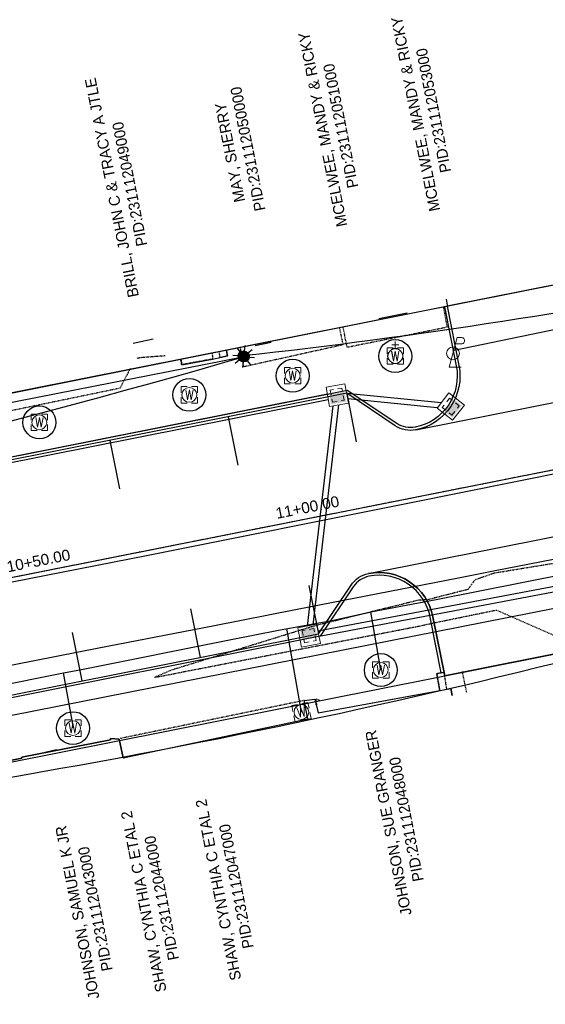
# Model space of a CAD drawing. Header units: feet. Extents: x 1748411 to 1753936, y 447116 to 448712.
# Tile 19 of 35: x 1750603 to 1750699, y 448042 to 448221. Entities that reach past the tile are written whole.
import ezdxf

# ---------------------------------------------------------------- set-up
doc = ezdxf.new("R2010")
doc.units = ezdxf.units.FT
doc.header["$MEASUREMENT"] = 0
for name, pattern in [('CL', [2, 0.3, -0.15, 1.4, -0.15]), ('conduitpr', [0]), ('drainage01', [1.6, 0.85, -0.75]), ('dsolidcl', [0]), ('elecex', [0]), ('OhDOT_USTN1', [0.055, 0.014, -0.041]), ('OhDOT_USTN2', [0.11, 0.069, -0.041]), ('OhDOT_USTN3', [0.22, 0.165, -0.055]), ('OhDOT_USTN5', [0.11, 0.055, -0.055]), ('rowex', [0]), ('waterex', [0])]:
    doc.linetypes.add(name, pattern=pattern)
for name, color, linetype in [('BD_X_Building', 231, 'Continuous'), ('BD_X_Canopy', 2, 'OhDOT_USTN2'), ('DEMO UT_X_Electric_Cells', 1, 'Continuous'), ('DR_P_Cells', 151, 'Continuous'), ('DR_P_Storm_Sewer', 151, 'Continuous'), ('DT_X_Contour_Major', 132, 'OhDOT_USTN3'), ('DT_X_Contour_Minor', 136, 'OhDOT_USTN3'), ('LT_P_Conduit', 1, 'conduitpr'), ('LT_P_Poles', 2, 'Continuous'), ('PM_P_CL_Double_Solid', 2, 'dsolidcl'), ('PM_P_Parking_Lot_Stall', 7, 'Continuous'), ('PM_X_Surveyed_Line', 1, 'Continuous'), ('PV_P_Curb', 120, 'Continuous'), ('PV_P_Curb_Ramp', 120, 'Continuous'), ('PV_P_EOP', 7, 'Continuous'), ('PV_P_Walk', 231, 'Continuous'), ('PV_X_Driveway', 7, 'OhDOT_USTN5'), ('RD_X_Cells', 7, 'Continuous'), ('RD_X_Misc_Items', 1, 'OhDOT_USTN3'), ('RD_X_Wall', 120, 'OhDOT_USTN1'), ('RW_X_CL', 6, 'CL'), ('RW_X_Fee_RW', 6, 'rowex'), ('SH_Text', 7, 'Continuous'), ('SV_X_Random_Point', 7, 'Continuous'), ('UT_X_Electric', 1, 'elecex'), ('UT_X_Misc_Cells', 7, 'Continuous'), ('UT_X_Water', 133, 'waterex'), ('UT_X_Water_Cells', 133, 'Continuous')]:
    doc.layers.add(name, color=color, linetype=linetype)
doc.layers.add('SC_Scratch2', color=1, linetype='Continuous', plot=False)
doc.styles.add('CBUS', font='font31.shx', dxfattribs={"height": 0.1})
doc.styles.add('CoC-LINE', font='romans.shx')
doc.styles.get("Standard").update_dxf_attribs({"font": 'arial.ttf'})
doc.linetypes.add('LITE-SITE-N', pattern='A,0.55,-0.12,["L",CoC-LINE,S=0.07,R=0,X=-0.095,Y=-0.035],0.05', length=0.72)

# ---------------------------------------------------------------- blocks, each defined once
blk = doc.blocks.new('WGV')
at = {"layer": 'UT_X_Water_Cells', "color": 133, "linetype": 'Continuous', "lineweight": 0}
for p, q in [((0.0318, 0.1018), (-0.0318, 0.1018)), ((0, 0.07), (0, 0.1336))]:
    blk.add_line(p, q, dxfattribs=at)
at = {"layer": 'UT_X_Water_Cells', "color": 133, "linetype": 'Continuous', "lineweight": 0, "flags": 128}
blk.add_lwpolyline([(-0.0318, 0.041), (-0.0159, -0.0452), (0, 0.041), (0.016, -0.0452), (0.0318, 0.041)], dxfattribs=at)
at = {"layer": 'UT_X_Water_Cells', "color": 133, "linetype": 'Continuous', "lineweight": 0, "extrusion": (0, 0, -1)}
blk.add_arc((0, 0.0001), 0.07, 330.01836, 29.98164, dxfattribs=at)
at = {"layer": 'UT_X_Water_Cells', "color": 133, "linetype": 'Continuous', "lineweight": 0}
for start, end in [(60.01836, 120.01574), (330.01836, 29.98164), (239.98426, 299.98164)]:
    blk.add_arc((0, 0.0001), 0.07, start, end, dxfattribs=at)
blk = doc.blocks.new('WM')
at = {"layer": 'UT_X_Water_Cells', "color": 133, "linetype": 'Continuous', "lineweight": 0, "flags": 128}
for points in [[(-0.02, 0.075), (-0.075, 0.075), (-0.075, 0.02)], [(-0.0333, 0.045), (-0.0167, -0.045), (0, 0.045), (0.0167, -0.045), (0.0333, 0.045)], [(0.075, 0.02), (0.075, 0.075), (0.02, 0.075)], [(-0.075, -0.02), (-0.075, -0.075), (-0.02, -0.075)], [(0.02, -0.075), (0.075, -0.075), (0.075, -0.02)]]:
    blk.add_lwpolyline(points, dxfattribs=at)
at = {"layer": 'UT_X_Water_Cells', "color": 133, "linetype": 'Continuous', "lineweight": 0}
blk.add_circle((0, 0), 0.0675, dxfattribs=at)
blk = doc.blocks.new('PLP')
at = {"layer": 'UT_X_Misc_Cells', "color": 1, "linetype": 'Continuous', "lineweight": 0}
for p, q in [((0.0428, 0.16), (0.0853, 0.16)), ((0.0257, 0.0963), (0.0853, 0.0963))]:
    blk.add_line(p, q, dxfattribs=at)
at = {"layer": 'UT_X_Misc_Cells', "color": 1, "linetype": 'Continuous', "lineweight": 0, "flags": 128}
blk.add_lwpolyline([(0.0428, 0.16), (-0.0375, -0.14), (0.0825, -0.14)], dxfattribs=at)
at = {"layer": 'UT_X_Misc_Cells', "color": 1, "linetype": 'Continuous', "lineweight": 0}
blk.add_circle((0, 0), 0.065, dxfattribs=at)
at = {"layer": 'UT_X_Misc_Cells', "color": 1, "linetype": 'Continuous', "lineweight": 0, "extrusion": (0, 0, -1)}
blk.add_arc((-0.086, 0.1281), 0.0319, 88.8767, 271.1233, dxfattribs=at)
blk = doc.blocks.new('*U230', base_point=(1750682.303, 448160.5278, 734.762))
at = {"color": 0, "linetype": 'ByBlock', "lineweight": -2, "xscale": 17.99963239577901, "yscale": 17.99963239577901, "zscale": 17.99963239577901}
blk.add_blockref('PLP', (1750682.303, 448160.5278, 734.762), dxfattribs=at)
blk = doc.blocks.new('FLAGP')
at = {"layer": 'RD_X_Cells', "color": 1, "linetype": 'Continuous', "lineweight": 0}
for p, q in [((0, -0.055), (0, 0.08)), ((0, 0.08), (0.1, 0.04)), ((0.1, 0.04), (0, 0)), ((-0.025, -0.08), (0.025, -0.08))]:
    blk.add_line(p, q, dxfattribs=at)
blk.add_arc((0, -0.08), 0.025, 0, 180, dxfattribs=at)
blk = doc.blocks.new('*U288', base_point=(1750657.374, 448097.1, 734.47))
at = {"xscale": 6.25, "yscale": 6.25, "zscale": 6.25}
blk.add_blockref('FLAGP', (1750657.374, 448097.1, 734.47), dxfattribs=at)
blk = doc.blocks.new('*U136', base_point=(1750654.66, 448095.162, 734.544))
at = {"xscale": 20, "yscale": 20, "zscale": 5, "rotation": 11.58130166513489}
blk.add_blockref('WM', (1750654.66, 448095.162, 734.544), dxfattribs=at)
blk = doc.blocks.new('LITE-POLE-N')
blk.add_hatch(color=256).paths.add_polyline_path([(1, 0, 1), (-1, 0, 1)])
for p, q in [((0, 2), (0, 1)), ((-1.41, 1.41), (-0.71, 0.71)), ((0.71, 0.71), (1.41, 1.41)), ((-1, 0), (-2, 0)), ((-0.71, -0.71), (-1.41, -1.41)), ((0, -1), (0, -2)), ((0.71, -0.71), (1.41, -1.41)), ((1, 0), (2, 0))]:
    blk.add_line(p, q)
blk.add_circle((0, 0), 1)
blk = doc.blocks.new('CB3A-P')
at = {"layer": 'Defpoints', "color": 20, "linetype": 'drainage01', "lineweight": 0}
blk.add_lwpolyline([(1.08, 1.12), (-1.08, 1.12), (-1.08, -1.12), (1.08, -1.12), (1.08, 1.12)], close=True, dxfattribs=at)
at = {"layer": 'DR_P_Cells', "color": 151, "linetype": 'Continuous', "lineweight": 13, "flags": 128}
blk.add_lwpolyline([(-1.75, 1.79), (1.75, 1.79), (1.75, -1.79), (-1.75, -1.79), (-1.75, 1.79)], close=True, dxfattribs=at)
at = {"layer": 'DR_P_Cells', "color": 151, "linetype": 'Continuous', "lineweight": 0, "extrusion": (0, 0, -1)}
blk.add_solid([(1.42, 0.37), (-1.42, 0.37), (1.42, -1.46), (-1.42, -1.46)], dxfattribs=at)

msp = doc.modelspace()

# ---------------------------------------------------------------- linework, layer by layer
at = {"color": 7, "linetype": 'Continuous', "lineweight": -3, "flags": 128}
msp.add_lwpolyline([(1749575.9, 447923.12), (1750278.47, 448054.42), (1750351.07, 448069.89), (1750790.01, 448157.1, 0.004093), (1750793.21, 448157.76), (1750938.26, 448189.06, 0.01293), (1750948.31, 448191.5), (1751026.94, 448212.78)], format="xyb", dxfattribs=at)
at = {"layer": 'BD_X_Building', "flags": 128}
for points in [[(1750681.08, 448170.43), (1750681.21, 448169.3)], [(1750681.08, 448170.43), (1750681.21, 448169.3)], [(1750622.15, 448086.82), (1750655.81, 448093.95), (1750655.17, 448097.27), (1750657.08, 448097.52), (1750657.71, 448095.04), (1750681.88, 448099.46), (1750682.17, 448098.15)], [(1750682.17, 448098.15), (1750681.88, 448099.46)], [(1750622.15, 448086.82), (1750621.43, 448090.22), (1750619.85, 448090.32), (1750619.83, 448090.1), (1750603.67, 448086.97), (1750603.66, 448086.76), (1750570.91, 448080.26)]]:
    msp.add_lwpolyline(points, dxfattribs=at)
at = {"layer": 'BD_X_Building'}
for points in [[(1750668.79, 448166.88), (1750673.93, 448167.91)], [(1750623.97, 448162.37), (1750627.65, 448163.2)], [(1750649.14, 448162.53), (1750646.24, 448161.91)], [(1750607.14, 448087.69), (1750610, 448088.31)]]:
    msp.add_lwpolyline(points, dxfattribs=at)
at = {"layer": 'BD_X_Canopy', "flags": 128}
for points in [[(1750680.53, 448169.02), (1750681.21, 448165.28), (1750663, 448161.62), (1750662.25, 448165.37)], [(1750661.55, 448165.27), (1750662.23, 448162.09), (1750644.15, 448158.08), (1750643.51, 448161.82)], [(1750623.46, 448157.79), (1750621.57, 448154.18), (1750594.84, 448148.64), (1750591.33, 448151.07)], [(1750684.79, 448098.73), (1750684, 448102.66)], [(1750655.14, 448097.27), (1750621.58, 448090.32)]]:
    msp.add_lwpolyline(points, dxfattribs=at)
at = {"layer": 'DR_P_Storm_Sewer', "color": 151, "linetype": 'Continuous', "lineweight": -3}
for p, q in [((1750659.39, 448153.07), (1750559.77, 448133.28)), ((1750680.14, 448151.52), (1750662.91, 448153.25)), ((1750659.56, 448152.08), (1750559.97, 448132.3)), ((1750655.77, 448110.84), (1750660.46, 448150.96)), ((1750656.8, 448111.05), (1750661.49, 448151.15)), ((1750679.41, 448150.58), (1750663.1, 448152.22)), ((1750701.41, 448118.15), (1750657.68, 448109.89)), ((1750701.61, 448117.17), (1750657.88, 448108.91))]:
    msp.add_line(p, q, dxfattribs=at)
at = {"layer": 'DT_X_Contour_Major', "color": 132, "linetype": 'OhDOT_USTN3', "lineweight": -3, "elevation": 735, "flags": 128}
msp.add_lwpolyline([(1750629.8, 448160.07), (1750625.69, 448159.77), (1750624.56, 448159.61)], dxfattribs=at)
at = {"layer": 'DT_X_Contour_Minor', "color": 136, "linetype": 'OhDOT_USTN3', "lineweight": -3, "elevation": 734, "flags": 128}
msp.add_lwpolyline([(1750848.03, 448039.88), (1750842.98, 448045.36), (1750834.71, 448056.49), (1750833.98, 448059.77), (1750832.62, 448066.06), (1750831.93, 448070.86), (1750832.07, 448071.07), (1750832.03, 448071.18), (1750831.69, 448071.85), (1750830.96, 448073.37), (1750829.95, 448078.25), (1750829.43, 448080.79), (1750828.84, 448083.69), (1750828.6, 448084.54), (1750827.59, 448080.56), (1750827.44, 448074.8), (1750824.82, 448073.04), (1750824.69, 448070.09), (1750818.27, 448028.52), (1750807.18, 448060.32), (1750802.57, 448073.49), (1750802.38, 448073.97), (1750802.26, 448074.42), (1750802.08, 448074.86), (1750798.03, 448085.72), (1750792.81, 448113.63), (1750790.33, 448120.8), (1750790.56, 448122.16), (1750785.06, 448126.83), (1750782.37, 448132.8), (1750782.42, 448133.52), (1750782.31, 448134.11), (1750782.55, 448134.55), (1750775.66, 448134.96), (1750775.51, 448134.95), (1750775.06, 448135.14), (1750774.78, 448135.2), (1750771.16, 448135.34), (1750769.65, 448135.21), (1750762.22, 448133.39), (1750750.03, 448130.3), (1750689.75, 448120.45), (1750686.27, 448119.24), (1750685.05, 448117.51), (1750677.56, 448115.6), (1750676.09, 448115.56), (1750656.99, 448110.85), (1750630.91, 448102.78), (1750627.85, 448101.48), (1750631.08, 448102.09), (1750633.16, 448102.51), (1750676.37, 448110.88), (1750677.15, 448111.06), (1750679.12, 448111.48), (1750690.21, 448113.76), (1750704.04, 448107.69), (1750705.35, 448107.41), (1750705.87, 448107.24), (1750710.84, 448108.26), (1750713.17, 448108.52), (1750713.28, 448108.46), (1750714.84, 448109.37), (1750719.05, 448109.53), (1750726.94, 448110.48), (1750730.89, 448111.97), (1750732.49, 448115.16), (1750738.59, 448116.17), (1750740.16, 448114.06), (1750740.35, 448113.84), (1750761.25, 448117.82), (1750763.12, 448117.95), (1750765.11, 448112.76), (1750765.14, 448112.6)], dxfattribs=at)
at = {"layer": 'LT_P_Conduit', "linetype": 'LITE-SITE-N'}
msp.add_lwpolyline([(1750472.62, 448261.25), (1750513.38, 448269.59), (1750522, 448258.19), (1750534, 448209.31), (1750545.5, 448140.56), (1750644, 448159.88)], dxfattribs=at)
for centre, radius, start, end in [((1750523.58, 449247.3), 1093.83, 276.32035, 286.32035), ((1750185.96, 449739.48), 1644.68, 276.1752, 286.1752), ((1750371.94, 449428.24), 1364.4, 276.00466, 286.00466)]:
    msp.add_arc(centre, radius, start, end, dxfattribs=at)
at = {"layer": 'PM_P_CL_Double_Solid'}
msp.add_line((1750587.9, 448116.94), (1750745.62, 448148.28), dxfattribs=at)
at = {"layer": 'PM_P_Parking_Lot_Stall'}
for points in [[(1750662.91, 448153.26), (1750664.66, 448144.43)], [(1750641.33, 448148.97), (1750643.09, 448140.14)], [(1750619.75, 448144.68), (1750621.51, 448135.85)], [(1750656.02, 448118.24), (1750657.78, 448109.42)], [(1750634.45, 448113.96), (1750636.2, 448105.13)], [(1750612.87, 448109.67), (1750614.62, 448100.84)]]:
    msp.add_lwpolyline(points, dxfattribs=at)
at = {"layer": 'PM_X_Surveyed_Line', "flags": 128}
msp.add_lwpolyline([(1751026.77, 448213.31), (1750975.08, 448199.77), (1750925.46, 448187.3), (1750875.24, 448175.59), (1750834.29, 448166.69), (1750750.16, 448148.92), (1750722.4, 448142.89), (1750674.69, 448133.28), (1750626.69, 448123.71), (1750582.98, 448115.15)], dxfattribs=at)
at = {"layer": 'PV_P_Curb'}
for points in [[(1750681.24, 448169.13), (1750680.75, 448169.04), (1750682.89, 448158.25, -0.414214), (1750675.42, 448147.08, -0.198912), (1750672.05, 448147.75), (1750663.01, 448153.79), (1750597.87, 448140.84), (1750591.84, 448131.81, -0.198912), (1750588.97, 448129.9), (1750569.57, 448126.05, -0.413844), (1750558.41, 448133.5), (1750556.25, 448144.3), (1750555.76, 448144.2)], [(1750680.17, 448102.28), (1750678.15, 448112.44, 0.414214), (1750666.98, 448119.91, 0.198912), (1750664.12, 448118), (1750658.08, 448108.97), (1750592.94, 448096.02), (1750583.91, 448102.06, 0.198912), (1750580.53, 448102.73), (1750576.79, 448101.99, 0.414214), (1750569.32, 448090.82), (1750571.4, 448080.36), (1750570.91, 448080.26)]]:
    msp.add_lwpolyline(points, format="xyb", dxfattribs=at)
msp.add_lwpolyline([(1750680.66, 448102.38), (1750680.17, 448102.28)], dxfattribs=at)
at = {"layer": 'PV_P_Curb_Ramp', "color": 6}
msp.add_lwpolyline([(1750632.65, 448159.47), (1750632.84, 448158.47), (1750638.47, 448159.49), (1750641.19, 448160.06), (1750640.98, 448161.08)], dxfattribs=at)
at = {"layer": 'PV_P_EOP'}
for points in [[(1750732.4, 448179.3), (1750681.24, 448169.13), (1750683.38, 448158.34, -0.414214), (1750675.52, 448146.59, -0.198912), (1750671.77, 448147.33), (1750662.91, 448153.26), (1750598.17, 448140.39), (1750592.25, 448131.54, -0.198912), (1750589.07, 448129.41), (1750569.67, 448125.56, -0.413844), (1750557.92, 448133.4), (1750555.76, 448144.2), (1750546.3, 448142.32)], [(1750382.16, 448054.65), (1750532.59, 448084.54), (1750538.52, 448093.4, -0.198912), (1750541.7, 448095.53, -0.414214), (1750553.46, 448087.67), (1750555.58, 448076.97), (1750556.28, 448073.27), (1750571.75, 448076.35), (1750570.91, 448080.26), (1750568.83, 448090.72, -0.414214), (1750576.69, 448102.48), (1750580.43, 448103.22, -0.198912), (1750584.18, 448102.48), (1750593.04, 448096.55), (1750657.78, 448109.42), (1750663.7, 448118.28, -0.198912), (1750666.88, 448120.4, -0.414214), (1750678.64, 448112.54), (1750680.78, 448101.75), (1750705.5, 448106.67)]]:
    msp.add_lwpolyline(points, format="xyb", dxfattribs=at)
at = {"layer": 'PV_P_Walk'}
for points in [[(1750680.75, 448169.04), (1750558.68, 448144.67), (1750556.25, 448144.3)], [(1750571.4, 448080.36), (1750577.16, 448081.5), (1750603.66, 448086.76), (1750603.67, 448086.97), (1750619.83, 448090.1), (1750619.85, 448090.32), (1750621.43, 448090.22), (1750622.15, 448086.82), (1750655.81, 448093.95), (1750655.17, 448097.27), (1750657.08, 448097.52), (1750657.71, 448095.04), (1750679.88, 448099.09), (1750679.35, 448102.16), (1750680.17, 448102.28)]]:
    msp.add_lwpolyline(points, dxfattribs=at)
at = {"layer": 'PV_X_Driveway', "linetype": 'ByBlock'}
for points in [[(1750739.22, 448170.63, -0.414214), (1750733.34, 448174.56), (1750732.4, 448179.3), (1750681.24, 448169.13), (1750683.38, 448158.34, -0.414214), (1750675.52, 448146.59), (1750741.39, 448159.67), (1750739.22, 448170.63)], [(1750666.88, 448120.4), (1750711.22, 448129.21, 0.414214), (1750703.36, 448117.45), (1750705.5, 448106.67), (1750680.78, 448101.75), (1750678.64, 448112.54, 0.414214)]]:
    msp.add_lwpolyline(points, format="xyb", close=True, dxfattribs=at)
at = {"layer": 'RD_X_Misc_Items', "flags": 128}
for points in [[(1750638.39, 448160.54), (1750638.47, 448159.49), (1750632.84, 448158.47), (1750632.65, 448159.47)], [(1750640.98, 448161.08), (1750641.19, 448160.06), (1750639.8, 448159.77), (1750639.71, 448160.84)]]:
    msp.add_lwpolyline(points, dxfattribs=at)
at = {"layer": 'RD_X_Wall', "flags": 128}
msp.add_lwpolyline([(1750681.17, 448099.33), (1750680.69, 448102.36), (1750679.35, 448102.16), (1750679.88, 448099.09)], dxfattribs=at)
at = {"layer": 'RW_X_CL'}
msp.add_line((1750321.03, 448063.92), (1750791.61, 448157.42), dxfattribs=at)
at = {"layer": 'RW_X_Fee_RW'}
msp.add_lwpolyline([(1750752.93, 448183.38), (1750347.15, 448102.75), (1750322.16, 448232.37), (1750727.65, 448312.94)], close=True, dxfattribs=at)
msp.add_lwpolyline([(1750421.27, 447718.4), (1750359.65, 448037.95), (1750765.56, 448118.6)], dxfattribs=at)
at = {"layer": 'SC_Scratch2'}
for centre in [(1750671.77, 448160.04, 734.43), (1750653.06, 448156.46, 734.43), (1750634.23, 448152.97, 734.43), (1750606.88, 448147.96, 734.42), (1750669.13, 448102.82, 734.59), (1750613, 448092.23, 734.59)]:
    msp.add_circle(centre, 3, dxfattribs=at)
at = {"layer": 'UT_X_Electric', "flags": 128}
for points in [[(1750810.51, 448187.57), (1750682.48, 448161.03)], [(1750571.28, 448088.58), (1750774.45, 448128.61)]]:
    msp.add_lwpolyline(points, dxfattribs=at)
at = {"layer": 'UT_X_Water'}
for points, elevation in [([(1750451.03, 448074.21), (1750494.02, 448082.64), (1750525.25, 448088.67), (1750552.71, 448094.03), (1750568.07, 448097.08), (1750590.77, 448101.6), (1750617.74, 448106.87), (1750638.51, 448110.87), (1750653.87, 448113.93), (1750683.29, 448119.63), (1750689.99, 448120.98), (1750719.42, 448126.69), (1750726.11, 448128.04), (1750751.28, 448132.99), (1750775.82, 448137.67), (1750786.44, 448139.8), (1750805.87, 448143.65)], 734.55), ([(1750460.8, 448072.55), (1750502.3, 448080.74), (1750506.21, 448081.59), (1750531.37, 448086.54), (1750574.02, 448094.93), (1750582.52, 448096.61), (1750598.21, 448099.71), (1750611.28, 448102.3), (1750614.55, 448102.94), (1750641.82, 448108.41), (1750650.48, 448110.11), (1750660.48, 448111.88), (1750667.31, 448113.43), (1750679.25, 448115.7), (1750797.75, 448139.17)], 734.56), ([(1750669.13, 448102.82), (1750667.31, 448113.43)], 734.59), ([(1750654.66, 448095.16), (1750651.97, 448110.38)], 734.54), ([(1750613.09, 448092.31), (1750611.28, 448102.3)], 734.59)]:
    msp.add_lwpolyline(points, dxfattribs=dict(at, elevation=elevation))

# ---------------------------------------------------------------- block references
at = {"layer": 'DEMO UT_X_Electric_Cells'}
msp.add_blockref('*U230', (1750682.3, 448160.53, 734.76), dxfattribs=at)
at = {"layer": 'DR_P_Cells', "color": 151, "linetype": 'Continuous', "lineweight": -3}
for p, rotation in [((1750661.19, 448152.92, 734.12), 10.19579570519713), ((1750681.89, 448150.84, 734.1), 51.86886472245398), ((1750656.06, 448109.08, 734.32), 191.2380233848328)]:
    msp.add_blockref('CB3A-P', p, dxfattribs=dict(at, rotation=rotation))
at = {"layer": 'LT_P_Poles', "rotation": 354.2104860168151}
msp.add_blockref('LITE-POLE-N', (1750644.13, 448159.97), dxfattribs=at)
at = {"layer": 'SV_X_Random_Point'}
msp.add_blockref('*U288', (1750657.37, 448097.1, 734.47), dxfattribs=at)
at = {"layer": 'UT_X_Water_Cells', "xscale": 20, "yscale": 20, "zscale": 20}
for name, p in [('WM', (1750671.77, 448160.04, 734.43)), ('WGV', (1750671.77, 448160.04, 734.43)), ('WM', (1750653.06, 448156.46, 734.43)), ('WM', (1750634.23, 448152.97, 734.43)), ('WM', (1750606.88, 448147.96, 734.43)), ('WM', (1750669.13, 448102.82, 734.6)), ('WM', (1750613, 448092.23, 734.6))]:
    msp.add_blockref(name, p, dxfattribs=at)
at = {"layer": 'UT_X_Water_Cells'}
msp.add_blockref('*U136', (1750654.66, 448095.16, 734.54), dxfattribs=at)

# ---------------------------------------------------------------- texts
at = {"color": 7, "linetype": 'Continuous', "lineweight": -3, "char_height": 2, "attachment_point": 8, "rotation": 11.238}
for s, insert in [('11+00.00', (1750655.95, 448131.48)), ('10+50.00', (1750606.91, 448121.74))]:
    msp.add_mtext(s, dxfattribs=dict(at, insert=insert))
at = {"layer": 'SH_Text', "char_height": 2, "attachment_point": 1, "style": 'CBUS'}
for s, insert, width, rotation in [('\\pxqc;MCELWEE, MANDY & RICKY\\PPID:231112053000', (1750678.59, 448183.34), 42.0375, 101.238), ('\\pxqc;MCELWEE, MANDY & RICKY\\PPID:231112051000', (1750661.67, 448180.53), 42.0375, 101.238), ('\\pxqc;MAY, SHERRY\\PPID:231112050000', (1750644.74, 448176.33), 42.0375, 101.238), ('\\pxqc;BRILL, JOHN C & TRACY A JTLE\\PPID:231112049000', (1750622.85, 448171.7), 38.4196, 101.238), ('\\pxqc;JOHNSON, SUE GRANGER\\PPID:231112048000', (1750673.55, 448054.15), 42.0375, 101), ('\\pxqc;SHAW, CYNTHIA C ETAL 2\\PPID:231112047000', (1750642.54, 448041.94), 42.0375, 101), ('\\pxqc;SHAW, CYNTHIA C ETAL 2\\PPID:231112044000', (1750628.93, 448039.8), 42.0375, 101), ('\\pxqc;JOHNSON, SAMUEL K JR\\PPID:231112043000', (1750616.83, 448037.82), 42.0375, 101)]:
    msp.add_mtext(s, dxfattribs=dict(at, insert=insert, width=width, rotation=rotation))

doc.saveas('drawing.dxf')
